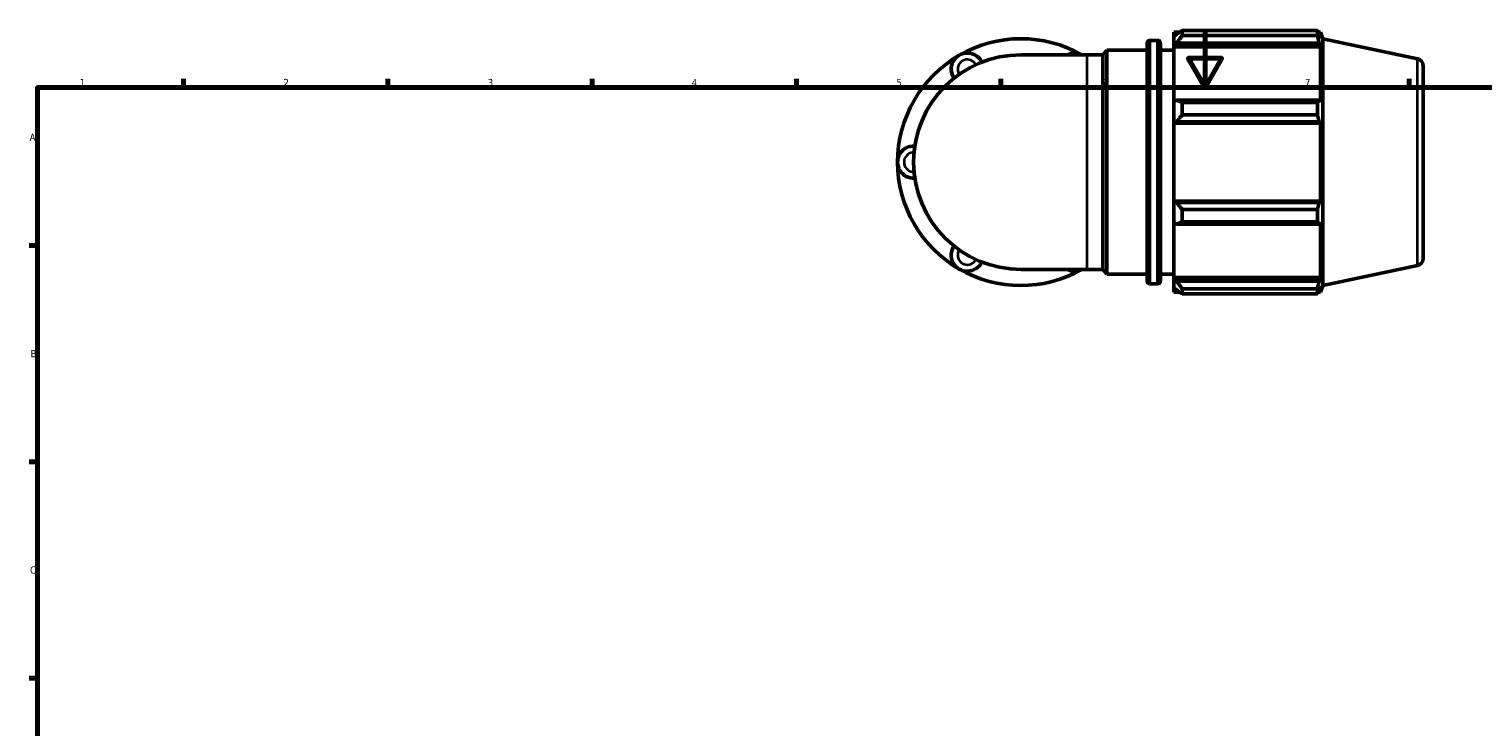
# Model space of a CAD drawing. Header units: millimetres. Extents: x 0 to 931, y 0 to 909.
# Tile 2 of 5: x 17 to 516, y 355 to 594. Entities that reach past the tile are written whole.
import ezdxf

# ---------------------------------------------------------------- set-up
doc = ezdxf.new("R2010")
doc.units = ezdxf.units.MM
for name, color, linetype, lineweight in [('Border (ISO)', 7, 'Continuous', 70), ('Visible (ISO)', 7, 'Continuous', 50), ('Visible Narrow (ISO)', 7, 'Continuous', 35)]:
    doc.layers.add(name, color=color, linetype=linetype, lineweight=lineweight)
doc.styles.add('Note Text (ISO)', font='tahoma.ttf')

# ---------------------------------------------------------------- blocks, each defined once
blk = doc.blocks.new('Borders Default Border')
at = {"layer": 'Border (ISO)'}
for p, q in [((70.08, 574), (70.08, 576.9)), ((140.17, 574), (140.17, 576.9)), ((210.25, 574), (210.25, 576.9)), ((280.33, 574), (280.33, 576.9)), ((350.42, 574), (350.42, 576.9)), ((490.58, 574), (490.58, 576.9)), ((20, 519.75), (17.1, 519.75)), ((20, 445.5), (17.1, 445.5)), ((20, 371.25), (17.1, 371.25))]:
    blk.add_line(p, q, dxfattribs=at)
at = {"layer": 'Border (ISO)', "flags": 128}
for points in [[(420.5, 594), (420.5, 574), (414.73, 584), (426.27, 584), (420.5, 574)], [(20, 20), (20, 574), (821, 574), (821, 20), (20, 20)]]:
    blk.add_lwpolyline(points, dxfattribs=at)
at = {"layer": 'Border (ISO)', "color": 232, "true_color": 0xca0064, "char_height": 2.5, "attachment_point": 7, "style": 'Note Text (ISO)'}
for s, insert in [('1', (34.48, 574.4)), ('2', (104.37, 574.4)), ('3', (174.43, 574.35)), ('4', (244.42, 574.4)), ('5', (314.64, 574.35)), ('6', (384.66, 574.35)), ('7', (454.77, 574.4)), ('A', (17.29, 555.62)), ('B', (17.59, 481.37)), ('C', (17.43, 407.08))]:
    blk.add_mtext(s, dxfattribs=dict(at, insert=insert))

msp = doc.modelspace()

# ---------------------------------------------------------------- linework, layer by layer
at = {"layer": 'Visible (ISO)'}
for p, q in [((412.702, 593.505), (412.702, 591.769)), ((412.702, 593.505), (459.04, 593.505)), ((459.04, 591.769), (459.04, 593.505)), ((400.622, 507.581), (400.622, 589.101)), ((401.622, 590.101), (404.222, 590.101)), ((405.222, 589.101), (405.222, 507.581)), ((409.822, 592.981), (409.822, 591.372)), ((409.822, 592.981), (411.865, 592.981)), ((410.782, 592.288), (409.822, 591.372)), ((409.822, 588.363), (409.822, 591.372)), ((409.822, 588.363), (410.782, 589.214)), ((410.782, 589.214), (459.664, 589.214)), ((459.04, 591.769), (412.702, 591.769)), ((459.312, 592.981), (460.132, 592.981)), ((460.132, 590.915), (459.664, 592.288)), ((459.664, 589.214), (460.132, 587.937)), ((460.882, 590.674), (460.132, 592.981)), ((460.132, 590.915), (460.132, 592.981)), ((460.882, 506.007), (460.882, 590.674)), ((493.401, 583.762), (460.882, 590.674)), ((380.044, 585.167), (357.382, 585.167)), ((380.044, 585.167), (385.501, 585.167)), ((385.501, 585.167), (386.822, 586.741)), ((385.501, 511.514), (385.501, 585.167)), ((386.822, 509.941), (386.822, 586.741)), ((386.822, 586.741), (400.622, 586.741)), ((405.222, 586.741), (409.822, 586.741)), ((409.822, 587.937), (409.822, 588.363)), ((409.822, 587.937), (409.822, 569.175)), ((409.822, 587.937), (460.132, 587.937)), ((460.132, 568.953), (460.132, 587.937)), ((495.382, 581.316), (495.382, 515.365)), ((410.782, 569.618), (409.822, 569.175)), ((409.822, 561.908), (409.822, 569.175)), ((459.664, 569.618), (410.782, 569.618)), ((412.702, 568.784), (412.702, 564.594)), ((412.702, 568.784), (459.04, 568.784)), ((459.04, 564.594), (459.04, 568.784)), ((460.132, 568.953), (459.664, 569.618)), ((459.04, 564.594), (412.702, 564.594)), ((409.822, 561.908), (410.782, 562.197)), ((409.822, 561.764), (409.822, 561.908)), ((409.822, 561.764), (409.822, 534.917)), ((409.822, 561.764), (460.132, 561.764)), ((410.782, 562.197), (459.664, 562.197)), ((459.664, 562.197), (460.132, 561.764)), ((460.132, 534.917), (460.132, 561.764)), ((409.822, 534.773), (409.822, 534.917)), ((409.822, 534.917), (460.132, 534.917)), ((409.822, 527.507), (409.822, 534.773)), ((410.782, 534.484), (409.822, 534.773)), ((459.664, 534.484), (410.782, 534.484)), ((460.132, 534.917), (459.664, 534.484)), ((412.702, 532.088), (412.702, 527.897)), ((412.702, 532.088), (459.04, 532.088)), ((459.04, 527.897), (459.04, 532.088)), ((409.822, 527.507), (410.782, 527.063)), ((409.822, 527.507), (409.822, 508.744)), ((410.782, 527.063), (459.664, 527.063)), ((459.04, 527.897), (412.702, 527.897)), ((459.664, 527.063), (460.132, 527.728)), ((460.132, 508.744), (460.132, 527.728)), ((357.382, 511.514), (380.044, 511.514)), ((380.044, 511.514), (385.501, 511.514)), ((385.501, 511.514), (386.822, 509.941)), ((386.822, 509.941), (400.622, 509.941)), ((405.222, 509.941), (409.822, 509.941)), ((409.822, 508.319), (409.822, 508.744)), ((409.822, 508.744), (460.132, 508.744)), ((460.132, 508.744), (459.664, 507.467)), ((493.401, 512.92), (460.882, 506.007)), ((401.622, 506.581), (404.222, 506.581)), ((409.822, 505.309), (409.822, 508.319)), ((410.782, 507.467), (409.822, 508.319)), ((409.822, 505.309), (410.782, 504.393)), ((409.822, 505.309), (409.822, 503.701)), ((459.664, 507.467), (410.782, 507.467)), ((412.702, 504.912), (412.702, 503.176)), ((412.702, 504.912), (459.04, 504.912)), ((459.04, 503.176), (459.04, 504.912)), ((459.664, 504.393), (460.132, 505.767)), ((460.882, 506.007), (460.132, 503.701)), ((460.132, 503.701), (460.132, 505.767)), ((409.822, 503.701), (411.865, 503.701)), ((459.04, 503.176), (412.702, 503.176)), ((459.312, 503.701), (460.132, 503.701))]:
    msp.add_line(p, q, dxfattribs=at)
for centre, radius, start, end in [((357.382, 548.341), 42.35, 60.40815, 120), ((401.622, 589.101), 1, 90, 180), ((404.222, 589.101), 1, 0, 90), ((357.382, 548.341), 42.35, 120, 180), ((357.382, 548.341), 36.826, 90, 270), ((338.968, 580.233), 5.524, 25.69878, 214.30122), ((375.795, 580.233), 5.524, 63.27356, 116.72644), ((492.882, 581.316), 2.5, 0, 78), ((320.555, 548.341), 5.524, 85.69878, 274.30122), ((357.382, 548.341), 42.35, 180, 240), ((338.968, 516.448), 5.524, 145.69878, 334.30122), ((492.882, 515.365), 2.5, 282, 0), ((357.382, 548.341), 42.35, 240, 299.59185), ((375.795, 516.448), 5.524, 243.27356, 296.72644), ((401.622, 507.581), 1, 180, 270), ((404.222, 507.581), 1, 270, 0)]:
    msp.add_arc(centre, radius, start, end, dxfattribs=at)
for points, weights in [([(412.702, 593.505), (411.703, 592.884), (410.782, 592.288)], [1.01736864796, 1.01229221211, 1.00641886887]), ([(459.04, 593.505), (459.365, 592.884), (459.664, 592.288)], [1, 1.00131927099, 1.0018218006]), ([(410.782, 589.214), (411.703, 590.466), (412.702, 591.769)], [1.00641886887, 1.01229221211, 1.01736864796]), ([(459.664, 589.214), (459.365, 590.466), (459.04, 591.769)], [1.0018218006, 1.00131927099, 1]), ([(412.702, 568.784), (411.703, 569.21), (410.782, 569.618)], [1.01736864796, 1.01229221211, 1.00641886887]), ([(459.04, 568.784), (459.365, 569.21), (459.664, 569.618)], [1, 1.00131927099, 1.0018218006]), ([(410.782, 562.197), (411.703, 563.371), (412.702, 564.594)], [1.00641886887, 1.01229221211, 1.01736864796]), ([(459.664, 562.197), (459.365, 563.371), (459.04, 564.594)], [1.0018218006, 1.00131927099, 1]), ([(412.702, 532.088), (411.703, 533.31), (410.782, 534.484)], [1.01736864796, 1.01229221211, 1.00641886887]), ([(459.04, 532.088), (459.365, 533.31), (459.664, 534.484)], [1, 1.00131927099, 1.0018218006]), ([(410.782, 527.063), (411.703, 527.472), (412.702, 527.897)], [1.00641886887, 1.01229221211, 1.01736864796]), ([(459.664, 527.063), (459.365, 527.472), (459.04, 527.897)], [1.0018218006, 1.00131927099, 1]), ([(412.702, 504.912), (411.703, 506.216), (410.782, 507.467)], [1.01736864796, 1.01229221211, 1.00641886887]), ([(410.782, 504.393), (411.703, 503.797), (412.702, 503.176)], [1.00641886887, 1.01229221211, 1.01736864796]), ([(459.04, 504.912), (459.365, 506.216), (459.664, 507.467)], [1, 1.00131927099, 1.0018218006]), ([(459.664, 504.393), (459.365, 503.797), (459.04, 503.176)], [1.0018218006, 1.00131927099, 1])]:
    msp.add_rational_spline(points, weights, degree=2, dxfattribs=at)
at = {"layer": 'Visible Narrow (ISO)'}
for p, q in [((401.622, 589.586), (401.622, 507.095)), ((404.222, 507.095), (404.222, 589.586)), ((380.044, 511.968), (380.044, 584.714)), ((493.401, 513.356), (493.401, 583.325))]:
    msp.add_line(p, q, dxfattribs=at)
for centre, start, end in [((338.968, 580.233), 36.67874, 203.32126), ((320.555, 548.341), 96.67874, 263.32126), ((338.968, 516.448), 156.67874, 323.32126)]:
    msp.add_arc(centre, 3.314, start, end, dxfattribs=at)

# ---------------------------------------------------------------- block references
msp.add_blockref('Borders Default Border', (0, 0))

doc.saveas('drawing.dxf')
